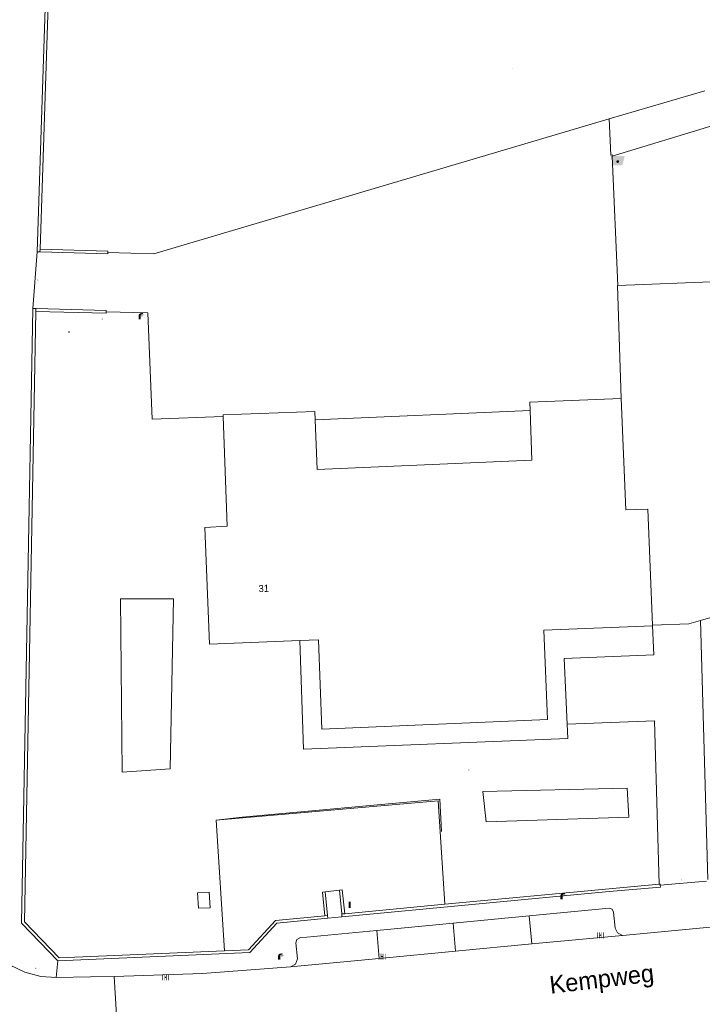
# Model space of a CAD drawing. Header units: metres. Extents: x 197457 to 198138, y 353986 to 354984.
# Tile 85 of 217: x 197889 to 197938, y 354300 to 354370. Entities that reach past the tile are written whole.
import ezdxf
from ezdxf.enums import TextEntityAlignment as Align

# ---------------------------------------------------------------- set-up
doc = ezdxf.new("R2010")
doc.units = ezdxf.units.M
doc.header["$MEASUREMENT"] = 0
for name, color, linetype, lineweight, true_color in [('afsluitpaal', 7, 'Continuous', 0, 0xde7233), ('afvalbak', 7, 'Continuous', 0, 0x6a2d14), ('gasput', 7, 'Continuous', 0, 0x104b6e), ('informatiebord', 7, 'Continuous', 0, 0x104b6e), ('kolk', 7, 'Continuous', 0, 0x104b6e), ('lichtmast', 7, 'Continuous', 0, 0x104b6e), ('speelvoorziening', 7, 'Continuous', 0, 0x4a641a), ('verkeersbordpaal', 7, 'Continuous', 0, 0x104b6e)]:
    doc.layers.add(name, color=color, linetype=linetype, lineweight=lineweight, true_color=true_color)
for name, color, linetype, lineweight in [('Grens beheer openbare ruimte groenbeheer', 253, 'Continuous', 0), ('grens individueel parkeervak', 7, 'Continuous', 0), ('Grens maaiveld', 253, 'Continuous', 0), ('grens WOZ object', 7, 'Continuous', 0), ('heg geen IMGeo', 7, 'Continuous', 0), ('hoofdgebouw', 1, 'Continuous', 0), ('huisnummerreeks BGT', 7, 'Continuous', 0), ('kant muur', 30, 'Continuous', 0), ('kant verharding', 7, 'Continuous', 0), ('muur breder dan 30cm', 30, 'Continuous', 0), ('openbare ruimte label tekst', 7, 'Continuous', 0), ('raster geen IMGeo', 7, 'Continuous', 0), ('vlakafsluiter', 1, 'Continuous', 0)]:
    doc.layers.add(name, color=color, linetype=linetype, lineweight=lineweight)
doc.styles.add('Style-WORKING', font='WORKING.shx')

# ---------------------------------------------------------------- blocks, each defined once
blk = doc.blocks.new('bak')
at = {"layer": 'afvalbak', "linetype": 'Continuous', "lineweight": 0, "true_color": 0xbd2877}
h = blk.add_hatch(color=232, dxfattribs=at)
h.paths.add_polyline_path([(-0.325, -0.275), (-0.5, 0.4), (0.5, 0.4), (0.325, -0.275)])
edge = h.paths.add_edge_path(flags=16)
edge.add_arc((0, 0), 0.1, 0, 360)
at = {"layer": 'afvalbak', "linetype": 'Continuous', "lineweight": 0, "true_color": 0x681648}
blk.add_hatch(color=219, dxfattribs=at).paths.add_polyline_path([(0.1, 0, 1), (-0.1, 0, 1)])
blk = doc.blocks.new('kolk')
at = {"layer": 'kolk', "linetype": 'Continuous', "lineweight": 0, "true_color": 0xbd2877}
for points in [[(-0.49, -0.43), (-0.49, 0), (-0.49, 0.42), (-0.4, 0.42), (-0.4, 0), (-0.4, -0.43)], [(-0.19, -0.43), (-0.19, 0), (-0.19, 0.42), (-0.11, 0.42), (-0.11, 0), (-0.11, -0.43)], [(0.11, -0.43), (0.11, 0), (0.11, 0.42), (0.19, 0.42), (0.19, 0), (0.19, -0.43)], [(0.4, -0.43), (0.4, 0), (0.4, 0.42), (0.49, 0.42), (0.49, 0), (0.49, -0.43)]]:
    blk.add_hatch(color=232, dxfattribs=at).paths.add_polyline_path(points)
at = {"layer": 'kolk', "linetype": 'Continuous', "lineweight": 0, "true_color": 0x681648}
blk.add_hatch(color=219, dxfattribs=at).paths.add_polyline_path([(0.1, 0, 1), (-0.1, 0, 1)])
blk = doc.blocks.new('bord')
at = {"layer": 'informatiebord', "linetype": 'Continuous', "lineweight": 0, "true_color": 0xbd2877}
h = blk.add_hatch(color=232, dxfattribs=at)
h.paths.add_polyline_path([(-0.75, -0.37), (-0.75, 0.38), (0.75, 0.38), (0.75, -0.37)])
h.paths.add_polyline_path([(-0.65, -0.27), (-0.65, 0.28), (0.65, 0.28), (0.65, -0.27)], flags=16)
at = {"layer": 'informatiebord', "linetype": 'Continuous', "lineweight": 0, "true_color": 0xbd2877, "transparency": 33554534}
h = blk.add_hatch(color=232, dxfattribs=at)
h.paths.add_polyline_path([(-0.65, -0.27), (-0.65, 0.28), (0.65, 0.28), (0.65, -0.27)])
h.paths.add_polyline_path([(-0.55, -0.17), (-0.55, 0.18), (0.55, 0.18), (0.55, -0.17)], flags=16)
at = {"layer": 'informatiebord', "linetype": 'Continuous', "lineweight": 0, "true_color": 0x681648}
blk.add_hatch(color=219, dxfattribs=at).paths.add_polyline_path([(-0.1, 0, 1), (0.1, 0, 1)])
blk = doc.blocks.new('gasput')
at = {"layer": 'gasput', "linetype": 'Continuous', "lineweight": 0, "true_color": 0xbd2877}
h = blk.add_hatch(color=232, dxfattribs=at)
edge = h.paths.add_edge_path()
edge.add_spline(control_points=[(0.44, 0), (0.44, 0.04), (0.43, 0.09), (0.36, 0.2), (0.28, 0.26), (0.09, 0.32), (-0.02, 0.33), (-0.22, 0.29), (-0.31, 0.24), (-0.42, 0.12), (-0.44, 0.06), (-0.44, -0.06), (-0.42, -0.12), (-0.33, -0.22), (-0.28, -0.26), (-0.1, -0.33), (0.04, -0.33), (0.27, -0.27), (0.37, -0.2), (0.43, -0.08), (0.44, -0.04), (0.44, 0)], knot_values=[0, 0, 0, 0, 0.060484, 0.060484, 0.178041, 0.178041, 0.295599, 0.295599, 0.413157, 0.413157, 0.498623, 0.498623, 0.584089, 0.584089, 0.669555, 0.669555, 0.808438, 0.808438, 0.94732, 0.94732, 1, 1, 1, 1], degree=3, periodic=0)
edge = h.paths.add_edge_path(flags=16)
edge.add_ellipse((0, 0), major_axis=(0.392, 0), ratio=0.689655, start_angle=0, end_angle=360)
blk.add_hatch(color=232, dxfattribs=at).paths.add_polyline_path([(0.18, -0.03), (0.09, -0.03, -0.169861), (0.05, -0.08), (0.05, -0.09), (0.11, -0.09, -1), (-0.07, -0.09), (-0.07, -0.07, -0.182676), (-0.1, 0, -0.182676), (-0.07, 0.07), (-0.07, 0.09, -1), (0.11, 0.09), (0.18, 0.09, 1), (-0.14, 0.09), (-0.14, -0.09, 1), (0.18, -0.09)])
at = {"layer": 'gasput', "linetype": 'Continuous', "lineweight": 0, "true_color": 0x681648}
blk.add_hatch(color=219, dxfattribs=at).paths.add_polyline_path([(-0.1, 0, 1), (0.1, 0, 1)])
blk = doc.blocks.new('lichtmast')
at = {"layer": 'lichtmast', "linetype": 'Continuous', "lineweight": 0, "true_color": 0xbd2877}
for points in [[(0.15, 0.42, -0.344151), (0.3, 0.61), (0.43, 0.64, 0.960861), (0.4, 0.79), (0.1, 0.74, 0.366629), (-0.15, 0.45), (-0.15, -0.1), (0, -0.1, -0.414214), (-0.1, 0, -1), (0.1, 0, -0.414214), (0, -0.1), (0.15, -0.1)], [(0.35, 0.55, 1), (0.3, 0.56), (0.23, 0.32, 1), (0.28, 0.31)], [(0.42, 0.58, 1), (0.38, 0.57), (0.44, 0.33, 1), (0.48, 0.34)], [(0.49, 0.61, 1), (0.45, 0.58), (0.63, 0.4, 1), (0.66, 0.43)]]:
    blk.add_hatch(color=232, dxfattribs=at).paths.add_polyline_path(points)
at = {"layer": 'lichtmast', "linetype": 'Continuous', "lineweight": 0, "true_color": 0x681648}
blk.add_hatch(color=219, dxfattribs=at).paths.add_polyline_path([(-0.1, 0, 1), (0.1, 0, 1)])
blk = doc.blocks.new('afsluitpaal')
at = {"layer": 'afsluitpaal', "linetype": 'Continuous', "lineweight": 0, "true_color": 0xbd2877}
blk.add_hatch(color=232, dxfattribs=at).paths.add_polyline_path([(0.15, 0.65, 1), (-0.15, 0.65), (-0.15, 0.05), (-0.3, 0.05), (-0.3, -0.1), (0, -0.1, -0.414214), (-0.1, 0, -1), (0.1, 0, -0.414214), (0, -0.1), (0.3, -0.1), (0.3, 0.05), (0.15, 0.05)])
at = {"layer": 'afsluitpaal', "linetype": 'Continuous', "lineweight": 0, "true_color": 0x681648}
blk.add_hatch(color=219, dxfattribs=at).paths.add_polyline_path([(0.1, 0, 1), (-0.1, 0, 1)])
blk = doc.blocks.new('speelvoorziening')
at = {"layer": 'speelvoorziening', "linetype": 'Continuous', "lineweight": 0, "true_color": 0xde7233}
h = blk.add_hatch(color=13, dxfattribs=at)
h.paths.add_polyline_path([(-0.41, 0.3, 1), (-0.43, 0.24), (-0.06, 0.1, 1.9537), (0.12, 0.03), (0.49, -0.12, 1), (0.52, -0.06)])
edge = h.paths.add_edge_path(flags=16)
edge.add_arc((0, 0), 0.1, 0, 360)
at = {"layer": 'speelvoorziening', "linetype": 'Continuous', "lineweight": 0, "true_color": 0x6a2d14}
blk.add_hatch(color=26, dxfattribs=at).paths.add_polyline_path([(-0.1, 0, 1), (0.1, 0, 1)])
blk = doc.blocks.new('paal')
at = {"layer": 'verkeersbordpaal', "linetype": 'Continuous', "lineweight": 0, "true_color": 0xbd2877}
blk.add_hatch(color=232, dxfattribs=at).paths.add_polyline_path([(0.15, 0.8), (-0.15, 0.8), (-0.15, -0.1), (0, -0.1, -0.414214), (-0.1, 0, -1), (0.1, 0, -0.414214), (0, -0.1), (0.15, -0.1)])
at = {"layer": 'verkeersbordpaal', "linetype": 'Continuous', "lineweight": 0, "true_color": 0x681648}
blk.add_hatch(color=219, dxfattribs=at).paths.add_polyline_path([(-0.1, 0, 1), (0.1, 0, 1)])

msp = doc.modelspace()

# ---------------------------------------------------------------- linework, layer by layer
at = {"layer": 'Grens beheer openbare ruimte groenbeheer', "linetype": 'Continuous', "lineweight": 0, "flags": 128}
for points in [[(197937.376, 354327.569), (197952.49, 354331.907), (197945.929, 354351.855), (197931.534, 354351.297)], [(197919.284, 354307.475), (197918.792, 354314.79), (197903.079, 354313.438), (197903.66, 354304.177)]]:
    msp.add_lwpolyline(points, dxfattribs=at)
at = {"layer": 'grens individueel parkeervak', "linetype": 'Continuous', "lineweight": 0}
for p, q in [((197919.866, 354306.132), (197925.261, 354306.649)), ((197925.447, 354304.659), (197925.261, 354306.649)), ((197914.461, 354305.614), (197919.866, 354306.132)), ((197914.632, 354303.632), (197914.461, 354305.614)), ((197919.866, 354306.132), (197920.04, 354304.146)), ((197925.447, 354304.659), (197931.851, 354305.267)), ((197925.447, 354304.659), (197920.04, 354304.146)), ((197914.632, 354303.632), (197908.348, 354303.035)), ((197920.04, 354304.146), (197914.632, 354303.632))]:
    msp.add_line(p, q, dxfattribs=at)
at = {"layer": 'grens individueel parkeervak', "linetype": 'Continuous', "lineweight": 0, "flags": 128}
for points in [[(197925.261, 354306.649), (197930.917, 354307.191), (197931.129, 354307.113), (197931.232, 354306.912), (197931.354, 354305.789), (197931.506, 354305.437), (197931.851, 354305.267)], [(197908.348, 354303.035), (197908.703, 354303.227), (197908.83, 354303.61), (197908.728, 354304.745), (197908.788, 354304.981), (197909.005, 354305.092), (197914.461, 354305.614)]]:
    msp.add_lwpolyline(points, dxfattribs=at)
at = {"layer": 'Grens maaiveld', "linetype": 'Continuous', "lineweight": 0}
for p, q in [((197892.73, 354424.223), (197890.389, 354353.681)), ((197890.389, 354353.681), (197890.592, 354353.675)), ((197890.599, 354353.876), (197890.592, 354353.675)), ((197890.09, 354349.676), (197890.293, 354349.67)), ((197890.289, 354349.455), (197890.293, 354349.67)), ((197896.3, 354329.093), (197900.049, 354329.093)), ((197896.414, 354316.825), (197896.3, 354329.093)), ((197900.049, 354329.093), (197899.821, 354317.052)), ((197899.821, 354317.052), (197896.414, 354316.825)), ((197932.196, 354315.689), (197921.973, 354315.462)), ((197921.973, 354315.462), (197922.2, 354313.304)), ((197932.31, 354313.644), (197932.196, 354315.689)), ((197922.2, 354313.304), (197932.31, 354313.644)), ((197912.19, 354306.805), (197919.284, 354307.475)), ((197910.767, 354306.657), (197910.962, 354306.675)), ((197910.962, 354306.675), (197910.981, 354306.477)), ((197911.969, 354306.784), (197912.19, 354306.805)), ((197911.988, 354306.584), (197911.969, 354306.784)), ((197896.208, 354296.775), (197895.838, 354302.352))]:
    msp.add_line(p, q, dxfattribs=at)
at = {"layer": 'Grens maaiveld', "linetype": 'Continuous', "lineweight": 0, "flags": 128}
for points in [[(197896.41, 354423.959), (197896.409, 354423.807), (197892.905, 354423.897), (197890.599, 354353.876)], [(197931.534, 354351.297), (197931.51, 354351.296), (197931.778, 354343.291)], [(197891.858, 354303.456), (197889.286, 354306.141), (197890.09, 354349.676)], [(197903.66, 354304.177), (197891.95, 354303.666), (197889.505, 354306.225), (197890.289, 354349.455)], [(197933.988, 354327.238), (197936.572, 354327.338), (197937.376, 354327.569)], [(197934.534, 354308.826), (197934.545, 354308.692), (197930.926, 354308.382), (197911.988, 354306.584)], [(197919.284, 354307.475), (197930.917, 354308.573), (197934.465, 354308.889)], [(197934.465, 354308.889), (197934.528, 354308.895), (197934.534, 354308.826)], [(197910.981, 354306.477), (197907.375, 354306.134), (197905.457, 354304.049), (197891.858, 354303.456)], [(197903.66, 354304.177), (197905.37, 354304.252), (197907.279, 354306.328), (197910.767, 354306.657)]]:
    msp.add_lwpolyline(points, dxfattribs=at)
at = {"layer": 'grens WOZ object', "linetype": 'Continuous', "lineweight": 0}
msp.add_line((197925.311, 354342.434), (197910.091, 354341.783), dxfattribs=at)
at = {"layer": 'grens WOZ object', "linetype": 'Continuous', "lineweight": 0, "flags": 128}
msp.add_lwpolyline([(197925.311, 354342.434), (197925.436, 354338.932), (197910.229, 354338.266), (197910.091, 354341.783)], dxfattribs=at)
at = {"layer": 'heg geen IMGeo', "linetype": 'Continuous', "lineweight": 0, "flags": 128}
msp.add_lwpolyline([(197919.03, 354312.623), (197918.916, 354314.916), (197904.923, 354313.632), (197903.079, 354313.438), (197903.66, 354304.177)], dxfattribs=at)
at = {"layer": 'hoofdgebouw', "linetype": 'Continuous', "lineweight": 0}
msp.add_line((197933.99, 354327.197), (197933.988, 354327.238), dxfattribs=at)
at = {"layer": 'hoofdgebouw', "linetype": 'Continuous', "lineweight": 0, "flags": 128}
for points in [[(197931.778, 354343.291), (197925.289, 354343.034), (197925.311, 354342.434)], [(197933.988, 354327.238), (197933.663, 354335.458), (197932.091, 354335.396), (197931.778, 354343.291)], [(197908.997, 354326.149), (197902.598, 354325.885), (197902.281, 354334.162), (197903.85, 354334.251), (197903.581, 354342.023)], [(197910.091, 354341.783), (197910.067, 354342.383), (197903.578, 354342.127), (197903.581, 354342.023)], [(197908.997, 354326.149), (197910.317, 354326.203), (197910.56, 354319.873), (197926.554, 354320.547), (197926.293, 354326.893), (197933.99, 354327.197)]]:
    msp.add_lwpolyline(points, dxfattribs=at)
at = {"layer": 'kant muur', "linetype": 'Continuous', "lineweight": 0}
for p, q in [((197892.73, 354424.223), (197890.389, 354353.681)), ((197890.389, 354353.681), (197890.592, 354353.675)), ((197890.599, 354353.876), (197890.592, 354353.675)), ((197890.09, 354349.676), (197890.293, 354349.67)), ((197890.289, 354349.455), (197890.293, 354349.67)), ((197912.19, 354306.805), (197919.284, 354307.475)), ((197910.767, 354306.657), (197910.962, 354306.675)), ((197910.962, 354306.675), (197910.981, 354306.477)), ((197911.969, 354306.784), (197912.19, 354306.805)), ((197911.988, 354306.584), (197911.969, 354306.784))]:
    msp.add_line(p, q, dxfattribs=at)
at = {"layer": 'kant muur', "linetype": 'Continuous', "lineweight": 0, "flags": 128}
for points in [[(197896.41, 354423.959), (197896.409, 354423.807), (197892.905, 354423.897), (197890.599, 354353.876)], [(197891.858, 354303.456), (197889.286, 354306.141), (197890.09, 354349.676)], [(197903.66, 354304.177), (197891.95, 354303.666), (197889.505, 354306.225), (197890.289, 354349.455)], [(197934.534, 354308.826), (197934.545, 354308.692), (197930.926, 354308.382), (197911.988, 354306.584)], [(197919.284, 354307.475), (197930.917, 354308.573), (197934.465, 354308.889)], [(197934.465, 354308.889), (197934.528, 354308.895), (197934.534, 354308.826)], [(197910.981, 354306.477), (197907.375, 354306.134), (197905.457, 354304.049), (197891.858, 354303.456)], [(197903.66, 354304.177), (197905.37, 354304.252), (197907.279, 354306.328), (197910.767, 354306.657)]]:
    msp.add_lwpolyline(points, dxfattribs=at)
at = {"layer": 'kant verharding', "linetype": 'Continuous', "lineweight": 0}
for p, q in [((197930.91, 354363.09), (197937.693, 354365.079)), ((197938.416, 354362.665), (197931.129, 354360.449)), ((197931.129, 354360.449), (197931.534, 354351.297)), ((197937.912, 354309.234), (197937.376, 354327.569)), ((197937.808, 354309.119), (197934.534, 354308.826)), ((197931.851, 354305.267), (197939.245, 354305.969)), ((197894.172, 354302.326), (197891.743, 354302.288)), ((197894.172, 354302.326), (197895.838, 354302.352))]:
    msp.add_line(p, q, dxfattribs=at)
at = {"layer": 'kant verharding', "linetype": 'Continuous', "lineweight": 0, "flags": 128}
for points in [[(197895.391, 354353.632), (197898.652, 354353.55), (197930.91, 354363.09)], [(197930.91, 354363.09), (197931.032, 354360.525), (197931.125, 354360.547), (197931.129, 354360.449)], [(197903.581, 354342.023), (197898.552, 354341.82), (197898.232, 354349.363), (197895.278, 354349.432)], [(197934.465, 354308.889), (197934.138, 354320.473), (197927.943, 354320.228)], [(197891.743, 354302.288), (197890.652, 354302.36), (197889.529, 354302.655), (197888.442, 354303.192), (197887.469, 354303.957), (197886.677, 354304.909), (197886.111, 354305.98), (197885.784, 354307.094), (197885.682, 354308.183), (197885.664, 354308.951)], [(197908.348, 354303.035), (197902.1, 354302.558), (197895.838, 354302.352)]]:
    msp.add_lwpolyline(points, dxfattribs=at)
at = {"layer": 'muur breder dan 30cm', "linetype": 'Continuous', "lineweight": 0}
for p, q in [((197890.592, 354353.675), (197890.626, 354353.674)), ((197890.293, 354349.67), (197890.334, 354349.669)), ((197910.804, 354308.36), (197910.962, 354306.675)), ((197911.969, 354306.784), (197911.811, 354308.463))]:
    msp.add_line(p, q, dxfattribs=at)
at = {"layer": 'muur breder dan 30cm', "linetype": 'Continuous', "lineweight": 0, "flags": 128}
for points in [[(197890.599, 354353.876), (197895.393, 354353.73), (197895.391, 354353.632)], [(197890.626, 354353.674), (197895.39, 354353.539), (197895.391, 354353.632)], [(197890.334, 354349.669), (197895.283, 354349.535), (197895.278, 354349.432)], [(197890.289, 354349.455), (197895.272, 354349.327), (197895.278, 354349.432)], [(197927.943, 354320.228), (197927.728, 354324.875), (197934.088, 354325.131), (197933.99, 354327.197)], [(197908.997, 354326.149), (197909.266, 354318.456), (197927.99, 354319.214), (197927.943, 354320.228)], [(197910.767, 354306.657), (197910.61, 354308.336), (197910.804, 354308.36)], [(197911.811, 354308.463), (197912.01, 354308.482), (197912.19, 354306.805)], [(197901.826, 354307.198), (197902.642, 354307.227), (197902.581, 354308.325), (197901.762, 354308.271), (197901.826, 354307.198)]]:
    msp.add_lwpolyline(points, dxfattribs=at)
at = {"layer": 'raster geen IMGeo', "linetype": 'Continuous', "lineweight": 0, "flags": 128}
for points in [[(197937.376, 354327.569), (197952.49, 354331.907), (197945.929, 354351.855), (197931.534, 354351.297)], [(197931.534, 354351.297), (197931.51, 354351.296), (197931.778, 354343.291)], [(197933.988, 354327.238), (197936.572, 354327.338), (197937.376, 354327.569)]]:
    msp.add_lwpolyline(points, dxfattribs=at)
at = {"layer": 'vlakafsluiter', "linetype": 'Continuous', "lineweight": 0}
for p, q in [((197890.389, 354353.681), (197890.09, 354349.676)), ((197910.804, 354308.36), (197911.811, 354308.463)), ((197910.981, 354306.477), (197911.988, 354306.584)), ((197891.858, 354303.456), (197891.743, 354302.288))]:
    msp.add_line(p, q, dxfattribs=at)

# ---------------------------------------------------------------- block references
at = {"layer": 'afsluitpaal', "linetype": 'Continuous', "lineweight": 0, "xscale": 0.1, "yscale": 0.1, "zscale": 0.1}
for p in [(197890.449, 354351.647), (197894.993, 354348.908), (197936.047, 354309.171), (197890.303, 354302.905)]:
    msp.add_blockref('afsluitpaal', p, dxfattribs=at)
at = {"layer": 'afvalbak', "linetype": 'Continuous', "lineweight": 0}
msp.add_blockref('bak', (197931.525, 354360.075), dxfattribs=at)
at = {"layer": 'gasput', "linetype": 'Continuous', "lineweight": 0, "xscale": 0.1, "yscale": 0.1, "zscale": 0.1}
msp.add_blockref('gasput', (197920.978, 354316.97), dxfattribs=at)
at = {"layer": 'informatiebord', "linetype": 'Continuous', "lineweight": 0, "xscale": 0.1, "yscale": 0.1, "zscale": 0.1}
msp.add_blockref('bord', (197892.65, 354348.002), dxfattribs=at)
at = {"layer": 'kolk', "linetype": 'Continuous', "lineweight": 0, "xscale": 0.5, "yscale": 0.5}
for p in [(197930.301, 354305.281), (197914.825, 354303.771), (197899.487, 354302.294)]:
    msp.add_blockref('kolk', p, dxfattribs=at)
at = {"layer": 'lichtmast', "linetype": 'Continuous', "lineweight": 0, "xscale": 0.5, "yscale": 0.5}
for p in [(197897.656, 354348.954), (197927.543, 354307.869), (197907.54, 354303.598)]:
    msp.add_blockref('lichtmast', p, dxfattribs=at)
at = {"layer": 'speelvoorziening', "linetype": 'Continuous', "lineweight": 0, "xscale": 0.1, "yscale": 0.1, "zscale": 0.1}
msp.add_blockref('speelvoorziening', (197924.057, 354366.682), dxfattribs=at)
at = {"layer": 'verkeersbordpaal', "linetype": 'Continuous', "lineweight": 0, "xscale": 0.5, "yscale": 0.5}
msp.add_blockref('paal', (197912.528, 354307.254), dxfattribs=at)

# ---------------------------------------------------------------- texts
at = {"layer": 'huisnummerreeks BGT', "linetype": 'Continuous', "lineweight": 0, "style": 'Style-WORKING'}
msp.add_text('31', height=0.5, rotation=2.2, dxfattribs=at).set_placement((197906.449, 354329.842), align=Align.MIDDLE_CENTER)
at = {"layer": 'openbare ruimte label tekst', "linetype": 'Continuous', "lineweight": 0, "style": 'Style-WORKING'}
msp.add_text('Kempweg', height=1.25, rotation=6.8, dxfattribs=at).set_placement((197930.386, 354302.189), align=Align.MIDDLE_CENTER)

doc.saveas('drawing.dxf')
